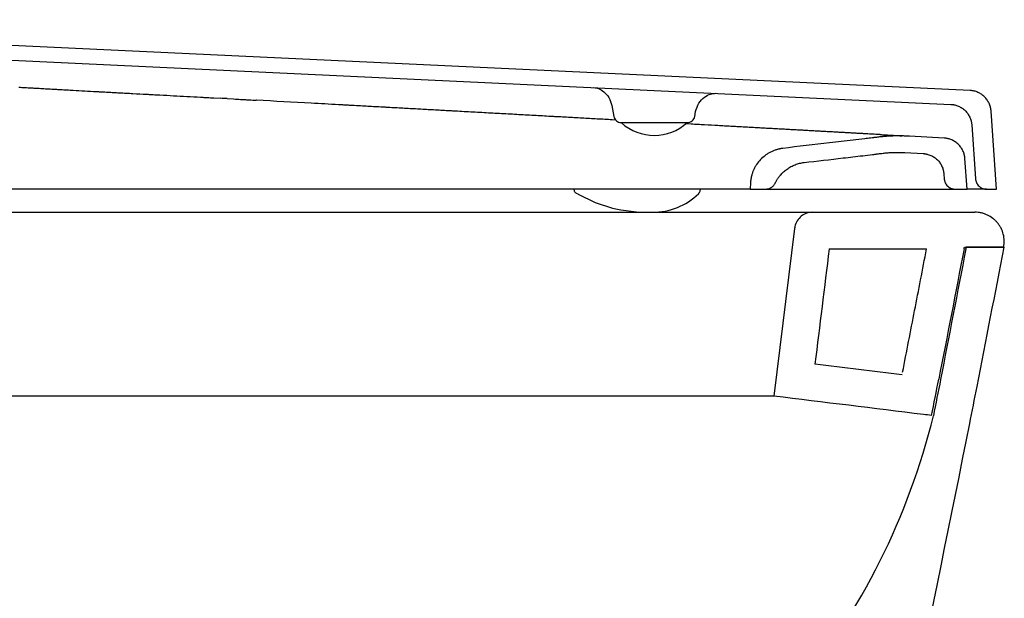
# Model space of a CAD drawing. Header units: millimetres. Extents: x 5230.819 to 5231.369, y 2531.436 to 2531.878.
# Tile 2 of 2: x 5231.101 to 5231.369, y 2531.721 to 2531.878. Entities that reach past the tile are written whole.
import ezdxf

# ---------------------------------------------------------------- set-up
doc = ezdxf.new("R2010")
doc.units = ezdxf.units.MM
doc.layers.add('SANINDUSA', color=3, linetype='Continuous')

msp = doc.modelspace()

# ---------------------------------------------------------------- linework, layer by layer
at = {"layer": 'SANINDUSA'}
for p, q in [((5231.359404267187, 2531.859045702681), (5230.951041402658, 2531.878303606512)), ((5230.959177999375, 2531.873915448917), (5231.354153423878, 2531.855288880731)), ((5231.154038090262, 2531.857042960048), (5231.15586520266, 2531.856943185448)), ((5231.15769332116, 2531.856843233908), (5231.159397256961, 2531.856749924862)), ((5231.165593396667, 2531.85640910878), (5231.165566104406, 2531.856410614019)), ((5231.26211906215, 2531.854971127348), (5231.262646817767, 2531.851978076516)), ((5231.284627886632, 2531.851978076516), (5231.284861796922, 2531.853304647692)), ((5231.366591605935, 2531.832240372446), (5231.365107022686, 2531.853470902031)), ((5231.263144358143, 2531.851028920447), (5231.262207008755, 2531.851080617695)), ((5231.26465614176, 2531.850330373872), (5231.282618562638, 2531.850330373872)), ((5231.283614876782, 2531.849899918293), (5231.281986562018, 2531.849989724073)), ((5231.359856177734, 2531.849713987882), (5231.360882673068, 2531.835031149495)), ((5231.340942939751, 2531.846738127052), (5231.340968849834, 2531.846736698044)), ((5231.352356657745, 2531.846108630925), (5231.342915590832, 2531.846629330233)), ((5231.341725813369, 2531.842188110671), (5231.346635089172, 2531.841917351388)), ((5231.358591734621, 2531.832240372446), (5231.358011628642, 2531.840536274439)), ((5231.352290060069, 2531.836344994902), (5231.35238193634, 2531.835031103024)), ((5231.299774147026, 2531.834089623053), (5231.299644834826, 2531.832240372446)), ((5231.306498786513, 2531.833926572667), (5231.306503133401, 2531.833926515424)), ((5231.299644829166, 2531.832240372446), (5231.013781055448, 2531.832240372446)), ((5231.299644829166, 2531.832240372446), (5231.303806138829, 2531.832240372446)), ((5231.303806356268, 2531.832240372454), (5231.355374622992, 2531.832240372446)), ((5231.355374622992, 2531.832240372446), (5231.35859172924, 2531.832240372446)), ((5231.363875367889, 2531.832240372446), (5231.366591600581, 2531.832240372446)), ((5231.007998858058, 2531.825973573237), (5231.31669593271, 2531.825973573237)), ((5231.31669593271, 2531.825973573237), (5231.360684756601, 2531.825973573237)), ((5231.311733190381, 2531.821582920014), (5231.306130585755, 2531.775973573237)), ((5231.321119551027, 2531.815973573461), (5231.347576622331, 2531.815973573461)), ((5231.357853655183, 2531.816475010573), (5231.368543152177, 2531.816475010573)), ((5231.368543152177, 2531.816475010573), (5231.35836267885, 2531.816475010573)), ((5231.306130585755, 2531.775973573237), (5231.018563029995, 2531.775973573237))]:
    msp.add_line(p, q, dxfattribs=at)
at = {"layer": 'SANINDUSA', "flags": 128}
msp.add_lwpolyline([(5231.2524228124, 2531.831157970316), (5231.25284568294, 2531.830929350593), (5231.252961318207, 2531.830865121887), (5231.252988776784, 2531.830849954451), (5231.253002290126, 2531.830842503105), (5231.253003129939, 2531.83084204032), (5231.253003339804, 2531.830841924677), (5231.253003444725, 2531.830841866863), (5231.253003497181, 2531.830841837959), (5231.253003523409, 2531.830841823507), (5231.253003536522, 2531.830841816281), (5231.253003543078, 2531.830841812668), (5231.253003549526, 2531.830841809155), (5231.257578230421, 2531.828635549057), (5231.262289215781, 2531.827072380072), (5231.264567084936, 2531.826584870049), (5231.268810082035, 2531.826076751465), (5231.270091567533, 2531.826008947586), (5231.270860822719, 2531.825986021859), (5231.271645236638, 2531.82597475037), (5231.272187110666, 2531.825973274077), (5231.272339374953, 2531.825973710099), (5231.272418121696, 2531.825974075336), (5231.272438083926, 2531.82597418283), (5231.27244810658, 2531.825974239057), (5231.272450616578, 2531.825974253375), (5231.272451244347, 2531.825974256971), (5231.272451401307, 2531.82597425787), (5231.272451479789, 2531.82597425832), (5231.27245149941, 2531.825974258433), (5231.272451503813, 2531.825974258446), (5231.272463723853, 2531.825974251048), (5231.272724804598, 2531.825975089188), (5231.273136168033, 2531.82597803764)], dxfattribs=at)
at = {"layer": 'SANINDUSA'}
for centre, radius, start, end in [((5231.273631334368, 2531.860083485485), 0.01324676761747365, 227.6177109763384, 312.5815556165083), ((5231.273385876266, 2531.843517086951), 0.01754082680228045, 269.1843194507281, 314.4734662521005)]:
    msp.add_arc(centre, radius, start, end, dxfattribs=at)
for points, degree in [([(5231.101060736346, 2531.859961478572), (5231.101630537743, 2531.859928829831), (5231.102200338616, 2531.859896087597), (5231.102770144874, 2531.859863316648)], 3), ([(5231.102770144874, 2531.859863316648), (5231.10333814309, 2531.859830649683), (5231.103906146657, 2531.859797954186), (5231.104474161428, 2531.859765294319)], 3), ([(5231.106178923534, 2531.859667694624), (5231.106746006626, 2531.859635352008), (5231.107313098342, 2531.859603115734), (5231.107880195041, 2531.859570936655)], 3), ([(5231.107880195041, 2531.859570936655), (5231.108448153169, 2531.859538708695), (5231.109016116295, 2531.859506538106), (5231.109584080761, 2531.859474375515)], 3), ([(5231.109584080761, 2531.859474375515), (5231.110151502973, 2531.85944224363), (5231.110718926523, 2531.85941011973), (5231.111286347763, 2531.859377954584)], 3), ([(5231.111286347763, 2531.859377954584), (5231.111665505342, 2531.859356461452), (5231.11204466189, 2531.859334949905), (5231.112423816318, 2531.859313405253)], 3), ([(5231.115815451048, 2531.859121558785), (5231.117913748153, 2531.859004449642), (5231.120012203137, 2531.858890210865), (5231.122110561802, 2531.858774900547)], 3), ([(5231.123680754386, 2531.858688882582), (5231.124204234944, 2531.858660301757), (5231.124727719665, 2531.858631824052), (5231.125251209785, 2531.858603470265)], 3), ([(5231.125251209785, 2531.858603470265), (5231.125774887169, 2531.858575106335), (5231.126298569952, 2531.858546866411), (5231.126822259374, 2531.858518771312)], 3), ([(5231.126822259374, 2531.858518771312), (5231.127346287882, 2531.858490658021), (5231.127870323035, 2531.858462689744), (5231.128394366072, 2531.85843488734)], 3), ([(5231.130230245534, 2531.858337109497), (5231.130841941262, 2531.858304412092), (5231.13145362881, 2531.85827160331), (5231.13206531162, 2531.858238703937)], 3), ([(5231.13206531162, 2531.858238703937), (5231.133288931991, 2531.858172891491), (5231.134512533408, 2531.858106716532), (5231.135736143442, 2531.858040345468)], 3), ([(5231.143073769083, 2531.857641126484), (5231.144291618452, 2531.857574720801), (5231.145509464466, 2531.85750827), (5231.146727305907, 2531.85744181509)], 3), ([(5231.146727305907, 2531.85744181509), (5231.147945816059, 2531.85737532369), (5231.149164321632, 2531.857308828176), (5231.150382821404, 2531.857242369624)], 3), ([(5231.152210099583, 2531.857142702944), (5231.15281943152, 2531.857109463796), (5231.153428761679, 2531.85707621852), (5231.154038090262, 2531.857042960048)], 3), ([(5231.195372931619, 2531.854766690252), (5231.194704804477, 2531.854803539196), (5231.194036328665, 2531.854840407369), (5231.193367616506, 2531.854877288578)], 3), ([(5231.197376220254, 2531.854656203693), (5231.196708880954, 2531.854693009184), (5231.196041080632, 2531.854729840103), (5231.195372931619, 2531.854766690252)], 3), ([(5231.19937674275, 2531.854545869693), (5231.19871043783, 2531.854582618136), (5231.198043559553, 2531.854619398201), (5231.197376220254, 2531.854656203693)], 3), ([(5231.203353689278, 2531.854326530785), (5231.202691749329, 2531.854363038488), (5231.202029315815, 2531.854399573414), (5231.201366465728, 2531.854436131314)], 3), ([(5231.205337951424, 2531.854217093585), (5231.204677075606, 2531.8542535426), (5231.204015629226, 2531.854290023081), (5231.203353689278, 2531.854326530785)], 3), ([(5231.207318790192, 2531.854107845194), (5231.206659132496, 2531.854144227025), (5231.205998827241, 2531.854180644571), (5231.205337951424, 2531.854217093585)], 3), ([(5231.209295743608, 2531.85399881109), (5231.208637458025, 2531.854035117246), (5231.207978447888, 2531.854071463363), (5231.207318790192, 2531.854107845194)], 3), ([(5231.211268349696, 2531.853890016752), (5231.210611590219, 2531.853926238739), (5231.20995402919, 2531.853962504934), (5231.209295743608, 2531.85399881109)], 3), ([(5231.213236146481, 2531.853781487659), (5231.2125810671, 2531.853817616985), (5231.211925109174, 2531.853853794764), (5231.211268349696, 2531.853890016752)], 3), ([(5231.21519867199, 2531.853673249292), (5231.214545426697, 2531.853709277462), (5231.213891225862, 2531.853745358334), (5231.213236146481, 2531.853781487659)], 3), ([(5231.217155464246, 2531.853565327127), (5231.216504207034, 2531.853601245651), (5231.215851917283, 2531.853637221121), (5231.21519867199, 2531.853673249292)], 3), ([(5231.221997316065, 2531.853298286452), (5231.221193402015, 2531.853342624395), (5231.220387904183, 2531.853387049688), (5231.219580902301, 2531.853431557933)], 3), ([(5231.224404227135, 2531.853165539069), (5231.223603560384, 2531.853209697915), (5231.222801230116, 2531.853253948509), (5231.221997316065, 2531.853298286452)], 3), ([(5231.226801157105, 2531.853033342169), (5231.226003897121, 2531.853077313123), (5231.225204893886, 2531.853121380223), (5231.224404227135, 2531.853165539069)], 3), ([(5231.229187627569, 2531.852901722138), (5231.228393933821, 2531.852945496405), (5231.227598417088, 2531.852989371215), (5231.226801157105, 2531.853033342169)], 3), ([(5231.231563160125, 2531.852770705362), (5231.230773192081, 2531.852814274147), (5231.229981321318, 2531.852857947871), (5231.229187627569, 2531.852901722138)], 3), ([(5231.233927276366, 2531.852640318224), (5231.233141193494, 2531.852683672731), (5231.232353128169, 2531.852727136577), (5231.231563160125, 2531.852770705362)], 3), ([(5231.236279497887, 2531.852510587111), (5231.235497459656, 2531.852553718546), (5231.234713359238, 2531.852596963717), (5231.233927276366, 2531.852640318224)], 3), ([(5231.238619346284, 2531.852381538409), (5231.237841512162, 2531.852424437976), (5231.237061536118, 2531.852467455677), (5231.236279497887, 2531.852510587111)], 3), ([(5231.240946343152, 2531.852253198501), (5231.240172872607, 2531.852295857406), (5231.239397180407, 2531.852338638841), (5231.238619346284, 2531.852381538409)], 3), ([(5231.243260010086, 2531.852125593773), (5231.242491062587, 2531.852168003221), (5231.241719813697, 2531.852210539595), (5231.240946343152, 2531.852253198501)], 3), ([(5231.245559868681, 2531.851998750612), (5231.244795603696, 2531.852040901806), (5231.244028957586, 2531.852083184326), (5231.243260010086, 2531.852125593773)], 3), ([(5231.249814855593, 2531.851764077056), (5231.249110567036, 2531.851802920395), (5231.248403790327, 2531.851841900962), (5231.247694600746, 2531.851881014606)], 3), ([(5231.251920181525, 2531.851647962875), (5231.251220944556, 2531.851686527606), (5231.250519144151, 2531.851725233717), (5231.249814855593, 2531.851764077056)], 3), ([(5231.254010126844, 2531.851532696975), (5231.253316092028, 2531.851570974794), (5231.252619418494, 2531.851609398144), (5231.251920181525, 2531.851647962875)], 3), ([(5231.256084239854, 2531.851418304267), (5231.255395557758, 2531.85145628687), (5231.25470416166, 2531.851494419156), (5231.254010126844, 2531.851532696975)], 3), ([(5231.25814206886, 2531.851304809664), (5231.257458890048, 2531.851342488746), (5231.256772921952, 2531.851380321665), (5231.256084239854, 2531.851418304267)], 3), ([(5231.260183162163, 2531.851192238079), (5231.259505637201, 2531.851229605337), (5231.258825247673, 2531.851267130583), (5231.25814206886, 2531.851304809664)], 3), ([(5231.262207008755, 2531.851080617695), (5231.261535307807, 2531.851117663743), (5231.260860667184, 2531.851154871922), (5231.260183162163, 2531.851192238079)], 3), ([(5231.285480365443, 2531.849797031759), (5231.284862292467, 2531.849831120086), (5231.284240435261, 2531.849865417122), (5231.283614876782, 2531.849899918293)], 3), ([(5231.287323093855, 2531.849695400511), (5231.286712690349, 2531.849729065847), (5231.286098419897, 2531.849762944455), (5231.285480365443, 2531.849797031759)], 3), ([(5231.290938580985, 2531.849495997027), (5231.289749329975, 2531.849561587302), (5231.288543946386, 2531.849628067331), (5231.287323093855, 2531.849695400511)], 3), ([(5231.292710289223, 2531.849398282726), (5231.292123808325, 2531.849430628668), (5231.29153321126, 2531.849463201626), (5231.290938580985, 2531.849495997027)], 3), ([(5231.29610144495, 2531.849211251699), (5231.295544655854, 2531.849241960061), (5231.294983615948, 2531.849272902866), (5231.294418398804, 2531.849304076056)], 3), ([(5231.297758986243, 2531.849119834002), (5231.297210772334, 2531.849150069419), (5231.296658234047, 2531.849180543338), (5231.29610144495, 2531.849211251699)], 3), ([(5231.299390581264, 2531.849029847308), (5231.298851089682, 2531.849059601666), (5231.298307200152, 2531.849089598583), (5231.297758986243, 2531.849119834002)], 3), ([(5231.300995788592, 2531.848941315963), (5231.300465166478, 2531.848970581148), (5231.299930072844, 2531.849000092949), (5231.299390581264, 2531.849029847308)], 3), ([(5231.302574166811, 2531.848854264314), (5231.302052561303, 2531.84888303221), (5231.301526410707, 2531.848912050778), (5231.300995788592, 2531.848941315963)], 3), ([(5231.304125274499, 2531.848768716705), (5231.303612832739, 2531.848796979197), (5231.303095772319, 2531.848825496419), (5231.302574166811, 2531.848854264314)], 3), ([(5231.305648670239, 2531.848684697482), (5231.305145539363, 2531.848712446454), (5231.304637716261, 2531.848740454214), (5231.304125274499, 2531.848768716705)], 3), ([(5231.307143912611, 2531.848602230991), (5231.306650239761, 2531.848629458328), (5231.306151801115, 2531.848656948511), (5231.305648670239, 2531.848684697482)], 3), ([(5231.308610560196, 2531.848521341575), (5231.308126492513, 2531.848548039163), (5231.307637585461, 2531.848575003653), (5231.307143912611, 2531.848602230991)], 3), ([(5231.310048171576, 2531.848442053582), (5231.309573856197, 2531.848468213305), (5231.309094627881, 2531.848494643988), (5231.308610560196, 2531.848521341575)], 3), ([(5231.31145630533, 2531.848364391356), (5231.310991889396, 2531.848390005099), (5231.310522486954, 2531.84841589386), (5231.310048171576, 2531.848442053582)], 3), ([(5231.314293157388, 2531.848207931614), (5231.313830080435, 2531.848233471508), (5231.313362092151, 2531.848259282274), (5231.31288926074, 2531.848285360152)], 3), ([(5231.31566758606, 2531.848132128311), (5231.315214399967, 2531.848157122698), (5231.314756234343, 2531.848182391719), (5231.314293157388, 2531.848207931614)], 3), ([(5231.317012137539, 2531.848057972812), (5231.316568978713, 2531.84808241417), (5231.316120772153, 2531.848107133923), (5231.31566758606, 2531.848132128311)], 3), ([(5231.318326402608, 2531.847985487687), (5231.317893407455, 2531.848009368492), (5231.317455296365, 2531.848033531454), (5231.317012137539, 2531.848057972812)], 3), ([(5231.319609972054, 2531.847914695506), (5231.319187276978, 2531.847938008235), (5231.318759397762, 2531.847961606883), (5231.318326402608, 2531.847985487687)], 3), ([(5231.320862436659, 2531.847845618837), (5231.320450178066, 2531.847868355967), (5231.32003266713, 2531.847891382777), (5231.319609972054, 2531.847914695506)], 3), ([(5231.322083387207, 2531.84777828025), (5231.321681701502, 2531.847800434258), (5231.321274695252, 2531.847822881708), (5231.320862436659, 2531.847845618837)], 3), ([(5231.323272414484, 2531.847712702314), (5231.322881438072, 2531.847734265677), (5231.322485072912, 2531.847756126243), (5231.322083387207, 2531.84777828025)], 3), ([(5231.324429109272, 2531.847648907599), (5231.324048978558, 2531.847669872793), (5231.323663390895, 2531.847691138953), (5231.323272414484, 2531.847712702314)], 3), ([(5231.325553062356, 2531.847586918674), (5231.325183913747, 2531.847607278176), (5231.324809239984, 2531.847627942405), (5231.324429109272, 2531.847648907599)], 3), ([(5231.327729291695, 2531.847466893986), (5231.327378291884, 2531.847486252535), (5231.327021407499, 2531.847505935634), (5231.326658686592, 2531.847525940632)], 3), ([(5231.328764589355, 2531.847409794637), (5231.328425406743, 2531.847428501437), (5231.328080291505, 2531.847447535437), (5231.327729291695, 2531.847466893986)], 3), ([(5231.329764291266, 2531.847354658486), (5231.329437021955, 2531.847372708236), (5231.329103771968, 2531.847391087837), (5231.328764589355, 2531.847409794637)], 3), ([(5231.330728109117, 2531.847301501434), (5231.330412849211, 2531.847318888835), (5231.330091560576, 2531.847336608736), (5231.329764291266, 2531.847354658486)], 3), ([(5231.331655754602, 2531.847250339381), (5231.331352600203, 2531.847267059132), (5231.331043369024, 2531.847284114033), (5231.330728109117, 2531.847301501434)], 3), ([(5231.332546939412, 2531.84720118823), (5231.332255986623, 2531.84721723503), (5231.331958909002, 2531.84723361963), (5231.331655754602, 2531.847250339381)], 3), ([(5231.333401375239, 2531.847154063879), (5231.333122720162, 2531.847169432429), (5231.332837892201, 2531.847185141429), (5231.332546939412, 2531.84720118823)], 3), ([(5231.334218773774, 2531.847108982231), (5231.333952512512, 2531.84712366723), (5231.333680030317, 2531.84713869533), (5231.333401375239, 2531.847154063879)], 3), ([(5231.334998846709, 2531.847065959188), (5231.334745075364, 2531.847079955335), (5231.334485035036, 2531.847094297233), (5231.334218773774, 2531.847108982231)], 3), ([(5231.32111956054, 2531.815973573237), (5231.31983877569, 2531.805542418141), (5231.31855799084, 2531.795111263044), (5231.31727720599, 2531.784680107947)], 3), ([(5231.357757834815, 2531.815973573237), (5231.355499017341, 2531.80415253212), (5231.353210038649, 2531.792346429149), (5231.350890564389, 2531.78055374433)], 3), ([(5231.358266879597, 2531.81597357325), (5231.355973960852, 2531.804146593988), (5231.353681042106, 2531.792319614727), (5231.351388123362, 2531.780492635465)], 3), ([(5231.357757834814, 2531.815973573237), (5231.357789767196, 2531.816140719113), (5231.357821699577, 2531.816307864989), (5231.357853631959, 2531.816475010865)], 3), ([(5231.358266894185, 2531.815973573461), (5231.35836267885, 2531.816475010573)], 1), ([(5231.368543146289, 2531.816475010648), (5231.366129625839, 2531.803818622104), (5231.363681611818, 2531.791179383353), (5231.361198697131, 2531.778555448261)], 3), ([(5231.340939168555, 2531.78177529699), (5231.333051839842, 2531.782743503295), (5231.325164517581, 2531.783711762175), (5231.31727720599, 2531.784680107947)], 3), ([(5231.348948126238, 2531.770717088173), (5231.349595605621, 2531.773995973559), (5231.350243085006, 2531.777274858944), (5231.350890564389, 2531.78055374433)], 3), ([(5231.351388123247, 2531.780492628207), (5231.350743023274, 2531.777212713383), (5231.350095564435, 2531.773933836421), (5231.349445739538, 2531.770655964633)], 3), ([(5231.361198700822, 2531.778555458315), (5231.360537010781, 2531.775204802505), (5231.359875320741, 2531.771854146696), (5231.3592136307, 2531.768503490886)], 3), ([(5231.359215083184, 2531.768510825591), (5231.3387330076, 2531.665210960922), (5231.315903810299, 2531.562904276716), (5231.290504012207, 2531.460577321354)], 3)]:
    msp.add_open_spline(points, degree=degree, dxfattribs=at)
for points, knots in [([(5231.104474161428, 2531.859765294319), (5231.104480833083, 2531.859764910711), (5231.104491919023, 2531.859764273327), (5231.104509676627, 2531.859763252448), (5231.104536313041, 2531.859761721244), (5231.104598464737, 2531.859758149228), (5231.104722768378, 2531.859751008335), (5231.104971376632, 2531.859736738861), (5231.105468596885, 2531.859708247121), (5231.105894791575, 2531.859683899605), (5231.106178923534, 2531.859667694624)], [0, 0, 0, 0, 0.01562500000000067, 0.01562500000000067, 0.03125000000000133, 0.06250000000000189, 0.1250000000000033, 0.2500000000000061, 0.5000000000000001, 1, 1, 1, 1]), ([(5231.257261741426, 2531.859858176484), (5231.257666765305, 2531.859797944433), (5231.258489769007, 2531.859675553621), (5231.260022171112, 2531.858760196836), (5231.261462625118, 2531.857187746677), (5231.261898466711, 2531.85570974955), (5231.262123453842, 2531.8549467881)], [0, 0, 0, 0, 0.2339399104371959, 0.4753631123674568, 0.7291755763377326, 1, 1, 1, 1]), ([(5231.112423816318, 2531.859313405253), (5231.112718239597, 2531.85929667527), (5231.113086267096, 2531.85927573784), (5231.113454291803, 2531.859254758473), (5231.113601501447, 2531.859246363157), (5231.113668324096, 2531.85924255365), (5231.113876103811, 2531.859230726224), (5231.114568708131, 2531.85919139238), (5231.115261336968, 2531.859152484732), (5231.115815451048, 2531.859121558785)], [0, 0, 0, 0, 0.2499999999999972, 0.3124999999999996, 0.3124999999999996, 0.3750000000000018, 0.3750000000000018, 0.5000000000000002, 1, 1, 1, 1]), ([(5231.122110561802, 2531.858774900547), (5231.122116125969, 2531.858774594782), (5231.12211874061, 2531.858774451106), (5231.122126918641, 2531.858774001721), (5231.122139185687, 2531.85877332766), (5231.1221678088, 2531.858771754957), (5231.122225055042, 2531.858768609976), (5231.122339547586, 2531.858762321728), (5231.122568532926, 2531.858749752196), (5231.123026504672, 2531.858724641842), (5231.123419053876, 2531.858703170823), (5231.123680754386, 2531.858688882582)], [0, 0, 0, 0, 0.007812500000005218, 0.007812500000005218, 0.01562500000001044, 0.03125000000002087, 0.0625000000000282, 0.1250000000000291, 0.2500000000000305, 0.5000000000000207, 1, 1, 1, 1]), ([(5231.128394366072, 2531.85843488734), (5231.128402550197, 2531.858434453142), (5231.128413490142, 2531.858433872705), (5231.128432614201, 2531.858432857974), (5231.128461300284, 2531.858431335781), (5231.128528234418, 2531.858427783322), (5231.128662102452, 2531.858420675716), (5231.1289298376, 2531.858406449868), (5231.12946530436, 2531.858377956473), (5231.129924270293, 2531.858353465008), (5231.130230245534, 2531.858337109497)], [0, 0, 0, 0, 0.01562500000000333, 0.01562500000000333, 0.03125000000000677, 0.0625000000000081, 0.1250000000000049, 0.2500000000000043, 0.500000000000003, 1, 1, 1, 1]), ([(5231.135736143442, 2531.858040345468), (5231.135737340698, 2531.858040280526), (5231.135740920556, 2531.858040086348), (5231.135745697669, 2531.858039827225), (5231.13575286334, 2531.85803943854), (5231.135769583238, 2531.858038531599), (5231.135803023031, 2531.858036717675), (5231.13586990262, 2531.858033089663), (5231.136003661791, 2531.858025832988), (5231.136271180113, 2531.858011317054), (5231.136806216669, 2531.857982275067), (5231.13787628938, 2531.857924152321), (5231.140016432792, 2531.85780776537), (5231.141850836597, 2531.857707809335), (5231.143073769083, 2531.857641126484)], [0, 0, 0, 0, 0.0009765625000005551, 0.0009765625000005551, 0.001953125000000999, 0.003906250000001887, 0.007812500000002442, 0.01562500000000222, 0.03125000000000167, 0.06250000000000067, 0.1250000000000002, 0.2500000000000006, 0.5000000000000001, 1, 1, 1, 1]), ([(5231.150382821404, 2531.857242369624), (5231.150394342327, 2531.857241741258), (5231.150401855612, 2531.857241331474), (5231.150420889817, 2531.857240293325), (5231.150449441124, 2531.857238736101), (5231.150516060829, 2531.857235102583), (5231.1506493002, 2531.857227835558), (5231.150915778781, 2531.85721330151), (5231.151448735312, 2531.857184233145), (5231.151905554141, 2531.857159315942), (5231.152210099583, 2531.857142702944)], [0, 0, 0, 0, 0.015625, 0.015625, 0.03125000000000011, 0.06249999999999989, 0.1249999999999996, 0.2499999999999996, 0.4999999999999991, 1, 1, 1, 1]), ([(5231.157693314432, 2531.856843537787), (5231.157388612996, 2531.856860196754), (5231.156779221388, 2531.856893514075), (5231.156169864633, 2531.856926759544), (5231.155865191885, 2531.85694338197)], [0, 0, 0, 0, 0.5000092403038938, 0.9999999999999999, 0.9999999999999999, 0.9999999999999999, 0.9999999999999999]), ([(5231.284862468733, 2531.853309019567), (5231.285110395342, 2531.854126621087), (5231.285589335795, 2531.855706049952), (5231.287215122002, 2531.85733993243), (5231.288933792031, 2531.858220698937), (5231.289845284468, 2531.858274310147), (5231.290291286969, 2531.858300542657)], [0, 0, 0, 0, 0.2738860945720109, 0.5290885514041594, 0.769578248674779, 1, 1, 1, 1]), ([(5231.365107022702, 2531.853470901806), (5231.365101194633, 2531.853543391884), (5231.365089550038, 2531.853688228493), (5231.365062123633, 2531.85390438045), (5231.365027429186, 2531.854119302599), (5231.364984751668, 2531.854332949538), (5231.364909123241, 2531.854651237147), (5231.364781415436, 2531.855069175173), (5231.364574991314, 2531.85557415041), (5231.36432414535, 2531.856057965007), (5231.363932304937, 2531.856670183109), (5231.363341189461, 2531.857364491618), (5231.362633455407, 2531.857940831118), (5231.362013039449, 2531.858319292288), (5231.361522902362, 2531.858559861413), (5231.361014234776, 2531.858754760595), (5231.360547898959, 2531.85888643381), (5231.360131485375, 2531.858970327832), (5231.359769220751, 2531.859022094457), (5231.359526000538, 2531.859037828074), (5231.359404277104, 2531.859045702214)], [0, 0, 0, 0, 0.02502138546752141, 0.04999322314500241, 0.07494852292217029, 0.09992036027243, 0.1249417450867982, 0.1875029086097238, 0.2500640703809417, 0.3124115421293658, 0.3747590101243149, 0.4998950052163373, 0.6243355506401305, 0.6870047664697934, 0.749673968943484, 0.8119370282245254, 0.8742000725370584, 0.9161594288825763, 0.9580406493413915, 1, 1, 1, 1]), ([(5231.159397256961, 2531.856749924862), (5231.160029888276, 2531.856715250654), (5231.160978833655, 2531.856663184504), (5231.162006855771, 2531.856606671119), (5231.16240224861, 2531.856584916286), (5231.162483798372, 2531.856580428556), (5231.162482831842, 2531.856580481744), (5231.162484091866, 2531.856580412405), (5231.162485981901, 2531.856580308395), (5231.162490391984, 2531.856580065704), (5231.162499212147, 2531.856579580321), (5231.162516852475, 2531.856578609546), (5231.162572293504, 2531.856575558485), (5231.1629452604, 2531.856555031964), (5231.163953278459, 2531.856499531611), (5231.164920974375, 2531.856446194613), (5231.165566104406, 2531.856410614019)], [0, 0, 0, 0, 0.1250000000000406, 0.187500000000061, 0.2031250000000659, 0.2031250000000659, 0.2036132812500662, 0.2036132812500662, 0.2041015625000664, 0.2050781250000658, 0.2070312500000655, 0.2109375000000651, 0.2187500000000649, 0.2500000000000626, 0.5000000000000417, 1, 1, 1, 1]), ([(5231.193367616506, 2531.854877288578), (5231.192537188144, 2531.854923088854), (5231.191290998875, 2531.854991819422), (5231.189992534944, 2531.855063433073), (5231.189499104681, 2531.85509064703), (5231.18940820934, 2531.855095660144), (5231.189369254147, 2531.855097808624), (5231.189349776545, 2531.855098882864), (5231.189338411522, 2531.855099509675), (5231.189319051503, 2531.85510057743), (5231.189154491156, 2531.855109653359), (5231.188680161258, 2531.855135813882), (5231.185737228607, 2531.855298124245), (5231.182948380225, 2531.855451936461), (5231.175510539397, 2531.855862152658), (5231.170551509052, 2531.856135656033), (5231.165593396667, 2531.85640910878)], [0, 0, 0, 0, 0.1250000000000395, 0.1875000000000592, 0.1953125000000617, 0.1992187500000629, 0.2011718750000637, 0.2011718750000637, 0.2021484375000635, 0.2021484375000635, 0.2031250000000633, 0.2187500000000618, 0.2500000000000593, 0.5000000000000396, 0.5000000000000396, 1, 1, 1, 1]), ([(5231.201366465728, 2531.854436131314), (5231.201035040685, 2531.854454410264), (5231.200537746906, 2531.854481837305), (5231.19995732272, 2531.854513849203), (5231.199667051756, 2531.854529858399), (5231.199521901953, 2531.854537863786), (5231.19944932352, 2531.854541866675), (5231.199413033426, 2531.854543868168), (5231.199394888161, 2531.854544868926), (5231.199387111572, 2531.854545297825), (5231.199381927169, 2531.854545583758), (5231.199378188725, 2531.854545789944), (5231.19937674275, 2531.854545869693)], [0, 0, 0, 0, 0.4999999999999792, 0.7499999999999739, 0.8749999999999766, 0.9374999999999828, 0.9687499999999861, 0.9843749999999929, 0.9921874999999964, 0.9960937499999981, 0.9960937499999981, 1, 1, 1, 1]), ([(5231.354153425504, 2531.855288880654), (5231.354226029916, 2531.85528469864), (5231.354371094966, 2531.855276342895), (5231.354587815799, 2531.855253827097), (5231.354803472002, 2531.855224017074), (5231.355018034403, 2531.855186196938), (5231.3553379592, 2531.855117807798), (5231.35575869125, 2531.854999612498), (5231.356268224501, 2531.854804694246), (5231.356757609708, 2531.854564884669), (5231.357378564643, 2531.854187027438), (5231.35808610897, 2531.853611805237), (5231.358678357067, 2531.852917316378), (5231.359070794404, 2531.85230563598), (5231.359322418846, 2531.851821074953), (5231.35952880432, 2531.851316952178), (5231.359671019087, 2531.850853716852), (5231.359764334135, 2531.850439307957), (5231.359824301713, 2531.850078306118), (5231.359845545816, 2531.849835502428), (5231.359856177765, 2531.849713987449)], [0, 0, 0, 0, 0.02502138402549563, 0.04999321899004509, 0.07494851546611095, 0.09992034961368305, 0.1249417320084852, 0.1875029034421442, 0.2500640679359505, 0.312411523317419, 0.3747589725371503, 0.4998949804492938, 0.624335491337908, 0.6870047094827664, 0.7496739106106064, 0.8119369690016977, 0.8742000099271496, 0.9161593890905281, 0.9580406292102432, 1, 1, 1, 1]), ([(5231.219580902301, 2531.853431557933), (5231.219177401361, 2531.853453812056), (5231.218571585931, 2531.853487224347), (5231.217863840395, 2531.853526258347), (5231.217509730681, 2531.853545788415), (5231.217332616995, 2531.853555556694), (5231.217244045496, 2531.853560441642), (5231.217199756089, 2531.853562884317), (5231.217177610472, 2531.853564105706), (5231.217168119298, 2531.853564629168), (5231.217161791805, 2531.853564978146), (5231.217157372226, 2531.853565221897), (5231.217155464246, 2531.853565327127)], [0, 0, 0, 0, 0.4999999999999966, 0.7500000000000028, 0.8750000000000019, 0.9375000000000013, 0.9687499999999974, 0.9843749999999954, 0.992187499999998, 0.996093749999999, 0.996093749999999, 1, 1, 1, 1]), ([(5231.247694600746, 2531.851881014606), (5231.247340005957, 2531.851900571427), (5231.246807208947, 2531.851929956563), (5231.24618405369, 2531.851964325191), (5231.245872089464, 2531.851981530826), (5231.245716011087, 2531.851990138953), (5231.245649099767, 2531.851993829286), (5231.245604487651, 2531.85199628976), (5231.245580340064, 2531.851997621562), (5231.245559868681, 2531.851998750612)], [0, 0, 0, 0, 0.500000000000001, 0.7500000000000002, 0.8750000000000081, 0.9375000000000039, 0.9687500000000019, 0.9687500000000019, 1, 1, 1, 1]), ([(5231.262645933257, 2531.851983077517), (5231.26271016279, 2531.851757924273), (5231.262838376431, 2531.851308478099), (5231.263315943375, 2531.850771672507), (5231.263938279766, 2531.850401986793), (5231.264417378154, 2531.850354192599), (5231.26465614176, 2531.850330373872)], [0, 0, 0, 0, 0.2518336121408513, 0.5027049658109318, 0.7521679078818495, 1, 1, 1, 1]), ([(5231.282618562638, 2531.850330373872), (5231.282857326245, 2531.850354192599), (5231.283336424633, 2531.850401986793), (5231.283958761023, 2531.850771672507), (5231.284436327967, 2531.851308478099), (5231.284564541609, 2531.851757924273), (5231.284628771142, 2531.851983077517)], [0, 0, 0, 0, 0.2478320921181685, 0.4972950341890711, 0.7481663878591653, 1, 1, 1, 1]), ([(5231.294418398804, 2531.849304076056), (5231.294135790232, 2531.849319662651), (5231.293710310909, 2531.849343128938), (5231.293211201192, 2531.849370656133), (5231.292960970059, 2531.849384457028), (5231.292835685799, 2531.84939136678), (5231.292773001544, 2531.849394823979), (5231.292746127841, 2531.849396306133), (5231.292728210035, 2531.849397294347), (5231.292717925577, 2531.849397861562), (5231.292710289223, 2531.849398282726)], [0, 0, 0, 0, 0.4999999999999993, 0.7499999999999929, 0.8749999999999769, 0.9374999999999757, 0.9687499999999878, 0.9843749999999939, 0.9843749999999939, 1, 1, 1, 1]), ([(5231.333956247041, 2531.846318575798), (5231.33382985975, 2531.846302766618), (5231.333703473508, 2531.846286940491), (5231.333513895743, 2531.8462631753), (5231.333445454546, 2531.846254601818), (5231.333312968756, 2531.846238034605), (5231.332981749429, 2531.846196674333), (5231.332120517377, 2531.846089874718), (5231.331325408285, 2531.84599280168), (5231.329735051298, 2531.845800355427), (5231.328674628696, 2531.845674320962), (5231.325493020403, 2531.845300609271), (5231.323371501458, 2531.845057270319), (5231.317007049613, 2531.844327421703), (5231.312764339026, 2531.843840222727), (5231.308524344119, 2531.843316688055)], [0, 0, 0, 0, 0.01562500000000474, 0.01562500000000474, 0.0234375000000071, 0.0234375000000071, 0.03125000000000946, 0.06250000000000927, 0.1250000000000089, 0.1250000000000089, 0.250000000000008, 0.250000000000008, 0.5000000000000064, 0.5000000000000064, 1, 1, 1, 1]), ([(5231.31288926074, 2531.848285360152), (5231.312652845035, 2531.848298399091), (5231.312296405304, 2531.848318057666), (5231.311877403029, 2531.848341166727), (5231.311667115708, 2531.848352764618), (5231.311561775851, 2531.848358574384), (5231.311516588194, 2531.8483610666), (5231.311486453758, 2531.848362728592), (5231.311472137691, 2531.848363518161), (5231.31145630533, 2531.848364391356)], [0, 0, 0, 0, 0.4999999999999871, 0.7499999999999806, 0.8749999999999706, 0.9374999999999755, 0.9687499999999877, 0.9687499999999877, 1, 1, 1, 1]), ([(5231.326658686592, 2531.847525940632), (5231.326477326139, 2531.847535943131), (5231.326203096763, 2531.847551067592), (5231.32587934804, 2531.847568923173), (5231.325716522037, 2531.847577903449), (5231.325634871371, 2531.847582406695), (5231.325599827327, 2531.847584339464), (5231.325576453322, 2531.847585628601), (5231.325565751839, 2531.847586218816), (5231.325553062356, 2531.847586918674)], [0, 0, 0, 0, 0.5000000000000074, 0.7500000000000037, 0.8749999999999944, 0.9375000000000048, 0.9687500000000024, 0.9687500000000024, 1, 1, 1, 1]), ([(5231.342915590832, 2531.846629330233), (5231.342702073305, 2531.846640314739), (5231.342275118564, 2531.846662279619), (5231.341634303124, 2531.846684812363), (5231.34099341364, 2531.846699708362), (5231.34035240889, 2531.8467062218), (5231.33971130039, 2531.846704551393), (5231.339070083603, 2531.846694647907), (5231.338268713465, 2531.846671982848), (5231.337307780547, 2531.846627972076), (5231.336188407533, 2531.846550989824), (5231.335070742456, 2531.846450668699), (5231.334327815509, 2531.846362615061), (5231.333956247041, 2531.846318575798)], [0, 0, 0, 0, 0.07145094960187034, 0.1428750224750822, 0.2142839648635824, 0.2856895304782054, 0.3571034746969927, 0.4285375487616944, 0.5000034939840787, 0.6250226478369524, 0.7499864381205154, 0.8749578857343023, 1, 1, 1, 1]), ([(5231.334998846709, 2531.847065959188), (5231.335108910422, 2531.847059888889), (5231.335329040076, 2531.847047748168), (5231.335542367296, 2531.847035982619), (5231.335649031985, 2531.847030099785)], [0, 0, 0, 0, 0.4999949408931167, 1, 1, 1, 1]), ([(5231.335649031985, 2531.847030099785), (5231.335754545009, 2531.847024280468), (5231.335965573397, 2531.847012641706), (5231.336169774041, 2531.847001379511), (5231.336271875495, 2531.846995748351)], [0, 0, 0, 0, 0.4999944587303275, 1, 1, 1, 1]), ([(5231.336271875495, 2531.846995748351), (5231.336372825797, 2531.84699018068), (5231.336574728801, 2531.846979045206), (5231.336769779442, 2531.846968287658), (5231.336867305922, 2531.84696290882)], [0, 0, 0, 0, 0.4999940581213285, 1, 1, 1, 1]), ([(5231.336867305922, 2531.84696290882), (5231.336963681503, 2531.846957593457), (5231.337156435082, 2531.846946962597), (5231.33734231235, 2531.846936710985), (5231.33743525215, 2531.846931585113)], [0, 0, 0, 0, 0.4999937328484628, 1, 1, 1, 1]), ([(5231.33743525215, 2531.846931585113), (5231.337527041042, 2531.846926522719), (5231.337710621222, 2531.846916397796), (5231.337887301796, 2531.846906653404), (5231.337975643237, 2531.846901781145)], [0, 0, 0, 0, 0.4999934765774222, 1, 1, 1, 1]), ([(5231.337975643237, 2531.846901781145), (5231.338062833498, 2531.846896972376), (5231.338237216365, 2531.846887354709), (5231.338404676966, 2531.846878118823), (5231.338488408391, 2531.846873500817)], [0, 0, 0, 0, 0.4999932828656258, 1, 1, 1, 1]), ([(5231.338488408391, 2531.846873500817), (5231.338585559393, 2531.846868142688), (5231.338779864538, 2531.846857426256), (5231.338964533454, 2531.846847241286), (5231.339056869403, 2531.84684214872)], [0, 0, 0, 0, 0.4999919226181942, 1, 1, 1, 1]), ([(5231.339056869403, 2531.84684214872), (5231.339147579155, 2531.846837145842), (5231.339329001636, 2531.846827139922), (5231.339500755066, 2531.846817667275), (5231.339586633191, 2531.846812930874)], [0, 0, 0, 0, 0.4999917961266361, 1, 1, 1, 1]), ([(5231.339586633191, 2531.846812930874), (5231.339670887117, 2531.846808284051), (5231.339839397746, 2531.846798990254), (5231.339998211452, 2531.846790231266), (5231.340077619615, 2531.8467858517)], [0, 0, 0, 0, 0.499991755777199, 0.9999999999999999, 0.9999999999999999, 0.9999999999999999, 0.9999999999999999]), ([(5231.340077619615, 2531.8467858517), (5231.340155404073, 2531.846781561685), (5231.340310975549, 2531.846772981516), (5231.3404568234, 2531.846764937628), (5231.340529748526, 2531.846760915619)], [0, 0, 0, 0, 0.4999917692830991, 0.9999999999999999, 0.9999999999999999, 0.9999999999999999, 0.9999999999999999]), ([(5231.340529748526, 2531.846760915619), (5231.340601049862, 2531.846756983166), (5231.340743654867, 2531.84674911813), (5231.340876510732, 2531.846741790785), (5231.340942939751, 2531.846738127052)], [0, 0, 0, 0, 0.4999918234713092, 0.9999999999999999, 0.9999999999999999, 0.9999999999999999, 0.9999999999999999]), ([(5231.358011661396, 2531.840535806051), (5231.358005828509, 2531.840608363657), (5231.357994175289, 2531.840753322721), (5231.35796673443, 2531.840969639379), (5231.357932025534, 2531.841184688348), (5231.357889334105, 2531.841398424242), (5231.35781411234, 2531.841714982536), (5231.357687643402, 2531.842129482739), (5231.357483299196, 2531.842631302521), (5231.357234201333, 2531.843113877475), (5231.356845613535, 2531.843723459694), (5231.356259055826, 2531.844416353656), (5231.35555792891, 2531.844991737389), (5231.354942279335, 2531.845370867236), (5231.354456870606, 2531.845612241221), (5231.353951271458, 2531.845809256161), (5231.353487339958, 2531.845943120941), (5231.35307446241, 2531.846028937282), (5231.352716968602, 2531.846082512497), (5231.35247683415, 2531.846099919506), (5231.352356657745, 2531.846108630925)], [0, 0, 0, 0, 0.02518127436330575, 0.05030835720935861, 0.07541445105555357, 0.1005328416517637, 0.1256967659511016, 0.1879680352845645, 0.250239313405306, 0.3129134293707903, 0.3755875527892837, 0.5000584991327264, 0.6251990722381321, 0.6875614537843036, 0.7499238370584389, 0.8124880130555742, 0.8750521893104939, 0.9167266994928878, 0.9583254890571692, 1, 1, 1, 1]), ([(5231.30852417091, 2531.843316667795), (5231.308429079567, 2531.843304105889), (5231.308239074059, 2531.843279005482), (5231.307955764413, 2531.843231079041), (5231.307674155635, 2531.843175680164), (5231.307394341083, 2531.843112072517), (5231.307116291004, 2531.843040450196), (5231.306656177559, 2531.842907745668), (5231.306022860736, 2531.842685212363), (5231.305236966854, 2531.842329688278), (5231.304484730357, 2531.841908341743), (5231.303534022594, 2531.841262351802), (5231.302455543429, 2531.840305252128), (5231.301557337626, 2531.839176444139), (5231.300963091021, 2531.838192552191), (5231.300582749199, 2531.837418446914), (5231.300270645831, 2531.836615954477), (5231.300055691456, 2531.835881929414), (5231.299914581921, 2531.83522816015), (5231.299823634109, 2531.834661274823), (5231.299790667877, 2531.834280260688), (5231.299774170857, 2531.834089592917)], [0, 0, 0, 0, 0.02088884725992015, 0.04173877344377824, 0.06256689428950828, 0.08339037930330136, 0.1042264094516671, 0.1250921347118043, 0.1876763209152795, 0.250221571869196, 0.3127313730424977, 0.375216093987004, 0.5002996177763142, 0.6251174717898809, 0.6877517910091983, 0.7503777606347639, 0.8127185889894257, 0.875062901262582, 0.9167299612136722, 0.9583298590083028, 0.9999999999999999, 0.9999999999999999, 0.9999999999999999, 0.9999999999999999]), ([(5231.314325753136, 2531.839483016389), (5231.317861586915, 2531.839899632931), (5231.321398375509, 2531.840300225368), (5231.326703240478, 2531.840912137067), (5231.328471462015, 2531.841118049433), (5231.331123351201, 2531.841435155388), (5231.332228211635, 2531.841569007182), (5231.333443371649, 2531.84171944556), (5231.333774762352, 2531.841760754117), (5231.333995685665, 2531.841788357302), (5231.334106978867, 2531.841802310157), (5231.334633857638, 2531.841868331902), (5231.33505536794, 2531.841920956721), (5231.335476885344, 2531.841973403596)], [0, 0, 0, 0, 0.500000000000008, 0.500000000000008, 0.75000000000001, 0.75000000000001, 0.875000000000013, 0.9062500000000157, 0.9218750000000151, 0.9218750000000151, 0.9375000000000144, 0.9375000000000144, 1, 1, 1, 1]), ([(5231.335476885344, 2531.841973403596), (5231.335665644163, 2531.841995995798), (5231.336042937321, 2531.842041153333), (5231.33660988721, 2531.842097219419), (5231.337177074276, 2531.842144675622), (5231.33774460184, 2531.842182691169), (5231.338312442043, 2531.842211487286), (5231.338880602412, 2531.842231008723), (5231.339449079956, 2531.842241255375), (5231.340017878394, 2531.842242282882), (5231.340586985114, 2531.842233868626), (5231.341156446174, 2531.842216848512), (5231.341535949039, 2531.842197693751), (5231.341725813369, 2531.842188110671)], [0, 0, 0, 0, 0.09108977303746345, 0.1820712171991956, 0.272968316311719, 0.3638051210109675, 0.4546057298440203, 0.5453942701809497, 0.636194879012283, 0.7270316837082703, 0.8179287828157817, 0.9089102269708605, 1, 1, 1, 1]), ([(5231.346635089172, 2531.841917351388), (5231.346707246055, 2531.841912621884), (5231.346851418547, 2531.841903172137), (5231.347066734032, 2531.84187913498), (5231.347280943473, 2531.84184789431), (5231.347494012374, 2531.84180874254), (5231.347811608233, 2531.841738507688), (5231.348229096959, 2531.84161820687), (5231.348735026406, 2531.84142109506), (5231.349221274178, 2531.841179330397), (5231.349837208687, 2531.840799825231), (5231.350539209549, 2531.84022348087), (5231.351125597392, 2531.839530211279), (5231.351513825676, 2531.838920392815), (5231.351762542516, 2531.838438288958), (5231.351967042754, 2531.837935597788), (5231.352107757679, 2531.837473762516), (5231.352199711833, 2531.837062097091), (5231.35225861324, 2531.836705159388), (5231.352279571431, 2531.836465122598), (5231.352290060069, 2531.836344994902)], [0, 0, 0, 0, 0.02501665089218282, 0.04998432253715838, 0.0749356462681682, 0.0999033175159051, 0.124919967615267, 0.1874599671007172, 0.2499999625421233, 0.312539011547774, 0.375078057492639, 0.5000283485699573, 0.6249815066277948, 0.6874242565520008, 0.749867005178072, 0.8124080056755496, 0.8749490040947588, 0.9166579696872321, 0.9582910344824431, 1, 1, 1, 1]), ([(5231.306503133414, 2531.833926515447), (5231.306549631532, 2531.834019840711), (5231.30664250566, 2531.834206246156), (5231.306792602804, 2531.834479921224), (5231.306950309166, 2531.834748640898), (5231.307116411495, 2531.835012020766), (5231.307290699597, 2531.835270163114), (5231.307473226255, 2531.835523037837), (5231.307663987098, 2531.835770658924), (5231.3080607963, 2531.836253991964), (5231.308711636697, 2531.836932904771), (5231.309686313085, 2531.837721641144), (5231.310751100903, 2531.838384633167), (5231.311702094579, 2531.838820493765), (5231.312489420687, 2531.839096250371), (5231.313091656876, 2531.839264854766), (5231.313703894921, 2531.839398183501), (5231.314118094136, 2531.839454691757), (5231.314325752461, 2531.83948302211)], [0, 0, 0, 0, 0.03126734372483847, 0.06245257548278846, 0.0935860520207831, 0.1246982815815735, 0.1558198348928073, 0.186981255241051, 0.2182129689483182, 0.2495451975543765, 0.3745136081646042, 0.4994320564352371, 0.6246301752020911, 0.7497142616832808, 0.8122691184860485, 0.8746712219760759, 0.9371665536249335, 1, 1, 1, 1]), ([(5231.303806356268, 2531.832240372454), (5231.303862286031, 2531.832241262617), (5231.303973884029, 2531.832243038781), (5231.304140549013, 2531.832257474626), (5231.30430590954, 2531.832280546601), (5231.304469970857, 2531.832313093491), (5231.304713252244, 2531.832375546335), (5231.305029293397, 2531.832490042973), (5231.305399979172, 2531.832687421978), (5231.305740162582, 2531.832933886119), (5231.306009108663, 2531.833193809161), (5231.306215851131, 2531.83344635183), (5231.306373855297, 2531.833678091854), (5231.306459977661, 2531.833843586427), (5231.3065031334, 2531.833926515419)], [0, 0, 0, 0, 0.05007206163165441, 0.09990998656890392, 0.1496696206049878, 0.19950754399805, 0.2495796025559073, 0.3744859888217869, 0.4993923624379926, 0.6244113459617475, 0.7494303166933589, 0.8330757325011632, 0.9163545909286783, 1, 1, 1, 1]), ([(5231.35238193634, 2531.835031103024), (5231.352385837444, 2531.834984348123), (5231.352393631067, 2531.834890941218), (5231.352413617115, 2531.834751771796), (5231.352439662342, 2531.834613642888), (5231.352483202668, 2531.834431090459), (5231.352553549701, 2531.834206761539), (5231.35269901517, 2531.833861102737), (5231.352940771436, 2531.833456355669), (5231.353315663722, 2531.83303433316), (5231.353763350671, 2531.832688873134), (5231.354183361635, 2531.832475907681), (5231.354538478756, 2531.832354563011), (5231.354812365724, 2531.832289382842), (5231.355091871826, 2531.832248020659), (5231.355280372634, 2531.832242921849), (5231.355374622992, 2531.832240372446)], [0, 0, 0, 0, 0.03127953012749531, 0.06249021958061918, 0.09370089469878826, 0.1249803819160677, 0.1875948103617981, 0.2502091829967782, 0.3747532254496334, 0.4999824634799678, 0.6244402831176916, 0.7496677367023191, 0.8120104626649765, 0.8743531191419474, 0.9371765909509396, 1, 1, 1, 1]), ([(5231.360882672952, 2531.835031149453), (5231.360886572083, 2531.834984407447), (5231.360894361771, 2531.834891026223), (5231.360914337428, 2531.834751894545), (5231.360940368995, 2531.834613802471), (5231.360983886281, 2531.834431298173), (5231.361054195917, 2531.834207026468), (5231.361199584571, 2531.833861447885), (5231.361441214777, 2531.833456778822), (5231.361815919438, 2531.833034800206), (5231.362263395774, 2531.832689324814), (5231.362683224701, 2531.832476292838), (5231.363038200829, 2531.832354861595), (5231.363312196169, 2531.832289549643), (5231.363592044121, 2531.832248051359), (5231.363780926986, 2531.832242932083), (5231.363875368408, 2531.832240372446)], [0, 0, 0, 0, 0.03127048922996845, 0.06247221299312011, 0.09367394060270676, 0.1249444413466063, 0.1875405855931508, 0.2501367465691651, 0.3746454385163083, 0.4998384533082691, 0.6242603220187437, 0.7494524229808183, 0.8117762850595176, 0.8741001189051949, 0.9370500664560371, 1, 1, 1, 1]), ([(5231.25183223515, 2531.832240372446), (5231.251834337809, 2531.832206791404), (5231.25183644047, 2531.832173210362), (5231.25183854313, 2531.83213962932), (5231.251844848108, 2531.832038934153), (5231.251857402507, 2531.831838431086), (5231.251983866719, 2531.831562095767), (5231.252168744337, 2531.831322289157), (5231.252338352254, 2531.831212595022), (5231.2524228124, 2531.831157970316)], [-0.08439235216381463, -0.08439235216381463, -0.08439235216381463, -0.08439235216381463, 0, 0, 0, 0.2530565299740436, 0.5038832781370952, 0.7529473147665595, 1, 1, 1, 1]), ([(5231.285674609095, 2531.831000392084), (5231.285746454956, 2531.83107892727), (5231.285890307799, 2531.831236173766), (5231.286040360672, 2531.83152033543), (5231.286139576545, 2531.831826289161), (5231.286151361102, 2531.832039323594), (5231.286157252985, 2531.832145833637), (5231.286158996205, 2531.832177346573), (5231.286160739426, 2531.83220885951), (5231.286162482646, 2531.832240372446)], [0, 0, 0, 0, 0.249591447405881, 0.4997426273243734, 0.7498881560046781, 1, 1, 1, 1.074000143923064, 1.074000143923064, 1.074000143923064, 1.074000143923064]), ([(5231.363875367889, 2531.832240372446), (5231.363757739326, 2531.832240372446), (5231.363522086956, 2531.832240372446), (5231.361810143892, 2531.832240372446), (5231.359766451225, 2531.832240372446), (5231.358591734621, 2531.832240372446)], [0, 0, 0, 0, 0.3373621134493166, 0.6758577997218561, 1, 1, 1, 1]), ([(5231.31669593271, 2531.825973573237), (5231.316133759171, 2531.825918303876), (5231.315009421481, 2531.825807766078), (5231.313511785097, 2531.824945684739), (5231.312378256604, 2531.823677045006), (5231.311868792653, 2531.822462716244), (5231.311758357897, 2531.821746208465), (5231.311733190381, 2531.821582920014)], [0, 0, 0, 0, 0.232822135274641, 0.4656403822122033, 0.6984593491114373, 0.9312804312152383, 1, 1, 1, 1]), ([(5231.368543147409, 2531.816475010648), (5231.36865400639, 2531.817056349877), (5231.368699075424, 2531.817638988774), (5231.368662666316, 2531.818806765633), (5231.368578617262, 2531.819397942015), (5231.368287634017, 2531.820530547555), (5231.368081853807, 2531.821077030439), (5231.367680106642, 2531.821866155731), (5231.367531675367, 2531.822121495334), (5231.367210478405, 2531.822610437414), (5231.367037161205, 2531.82284513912), (5231.366665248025, 2531.823295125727), (5231.366466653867, 2531.823510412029), (5231.366043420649, 2531.823920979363), (5231.365819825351, 2531.824114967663), (5231.365126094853, 2531.824653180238), (5231.364628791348, 2531.824958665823), (5231.363829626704, 2531.825335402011), (5231.36355478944, 2531.82544677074), (5231.363000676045, 2531.825636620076), (5231.362719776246, 2531.825715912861), (5231.362150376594, 2531.825843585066), (5231.361861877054, 2531.82589196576), (5231.361277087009, 2531.825957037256), (5231.360980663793, 2531.825973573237), (5231.360684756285, 2531.825973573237)], [0, 0, 0, 0, 0.1250000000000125, 0.1250000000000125, 0.2500000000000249, 0.2500000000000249, 0.3750000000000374, 0.3750000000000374, 0.4375000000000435, 0.4375000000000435, 0.5000000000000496, 0.5000000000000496, 0.5625000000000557, 0.5625000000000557, 0.6250000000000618, 0.6250000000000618, 0.7500000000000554, 0.7500000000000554, 0.8125000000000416, 0.8125000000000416, 0.8750000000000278, 0.8750000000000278, 0.9375000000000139, 0.9375000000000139, 1, 1, 1, 1]), ([(5231.341078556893, 2531.782483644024), (5231.341625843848, 2531.785271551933), (5231.342720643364, 2531.790848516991), (5231.344349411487, 2531.799218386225), (5231.345969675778, 2531.807593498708), (5231.347040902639, 2531.813179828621), (5231.347576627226, 2531.815973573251)], [0, 0, 0, 0, 0.2498451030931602, 0.4997931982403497, 0.7498446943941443, 1, 1, 1, 1]), ([(5231.348948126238, 2531.770717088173), (5231.348213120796, 2531.770807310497), (5231.347478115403, 2531.770897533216), (5231.34674311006, 2531.770987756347), (5231.333205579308, 2531.772649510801), (5231.319668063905, 2531.774311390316), (5231.306130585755, 2531.775973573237)], [0.03973027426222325, 0.03973027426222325, 0.03973027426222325, 0.03973027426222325, 0.04195184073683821, 0.04195184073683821, 0.04195184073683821, 0.08286926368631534, 0.08286926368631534, 0.08286926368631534, 0.08286926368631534]), ([(5231.209961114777, 2531.631387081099), (5231.222488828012, 2531.634441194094), (5231.247884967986, 2531.64344591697), (5231.283142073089, 2531.665209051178), (5231.313475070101, 2531.69503166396), (5231.336286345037, 2531.730389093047), (5231.346065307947, 2531.756896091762), (5231.349444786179, 2531.770656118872)], [0.03968950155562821, 0.03968950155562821, 0.03968950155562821, 0.03968950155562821, 0.1872692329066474, 0.3473209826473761, 0.5073727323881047, 0.6674244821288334, 0.827476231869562, 0.827476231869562, 0.827476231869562, 0.827476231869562])]:
    msp.add_open_spline(points, degree=3, knots=knots, dxfattribs=at)

doc.saveas('drawing.dxf')
